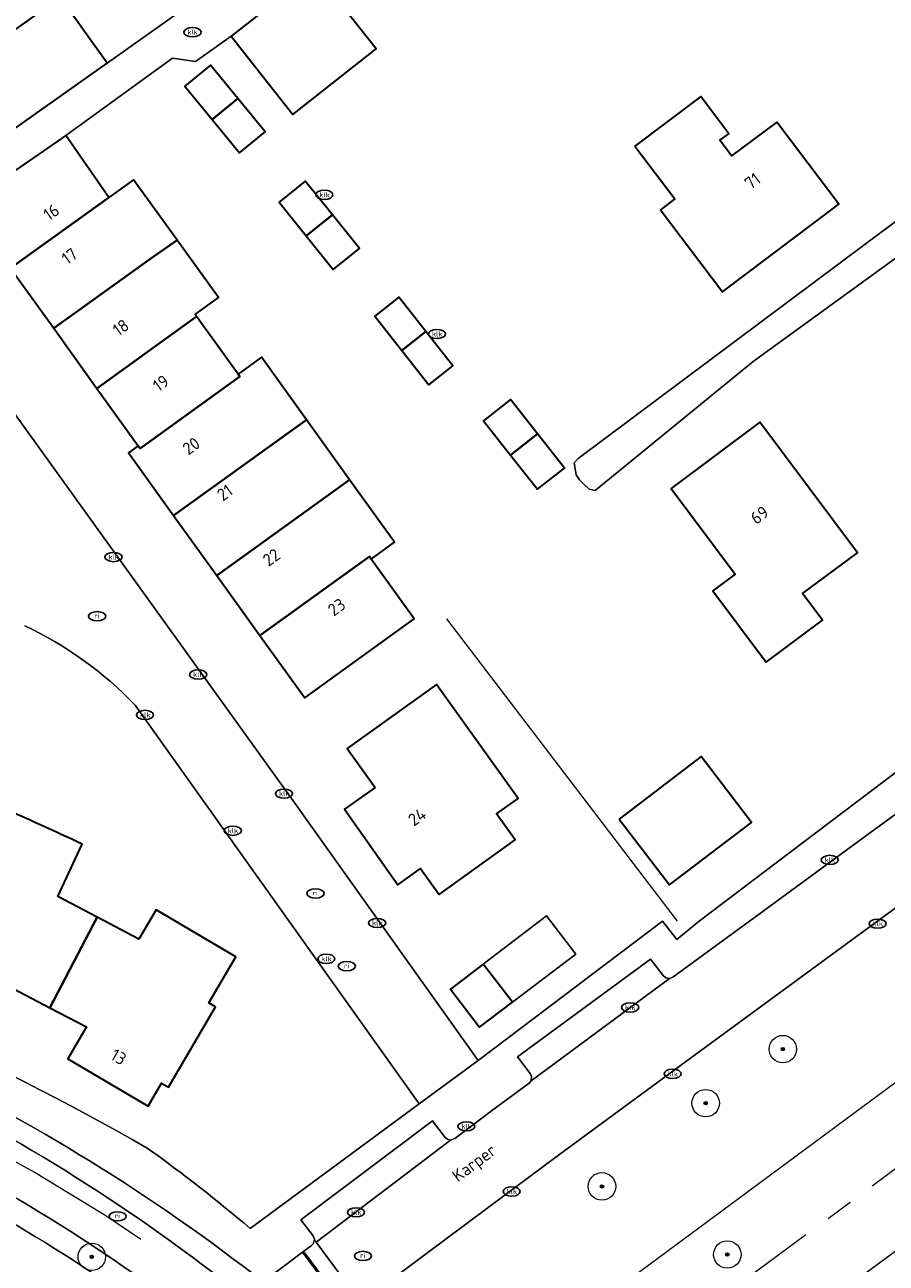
# Model space of a CAD drawing. Header units: metres. Extents: x 103671 to 105190, y 427150 to 429171.
# Tile 109 of 256: x 104191 to 104254, y 427654 to 427744. Entities that reach past the tile are written whole.
import ezdxf
from ezdxf.enums import TextEntityAlignment as Align

# ---------------------------------------------------------------- set-up
doc = ezdxf.new("R2010")
doc.units = ezdxf.units.M
doc.linetypes.add('AM-AS-SO', pattern=[16, 10, -2, 2, -2])
for name, color, linetype, lineweight in [('B-WE-AM-AS_SPOOR_TREIN-G', 253, 'AM-AS-SO', 18), ('B-WE-GR-BOOM-S', 253, 'Continuous', 25), ('B-WE-GR-HAAG-G', 253, 'GR-HAAG1-SO', 13), ('B-WE-IE-MEUBILAIR-S', 253, 'Continuous', 25), ('B-WE-KW-KUNSTWERK_TUNNEL-GV', 253, 'Continuous', 18), ('B-WE-OG-BEBOUWING-GV', 253, 'Continuous', 35), ('B-WE-OG-BEBOUWING-T18', 7, 'Continuous', 18), ('B-WE-OG-BEBOUWING_OVERBOUWING-GV', 253, 'Continuous', 18), ('B-WE-OG-TERREIN_BEGROEID-GV', 253, 'Continuous', 18), ('B-WE-OG-TERREIN_ERF-GV', 253, 'Continuous', 18), ('B-WE-OG-TOPOGRAFIE-T18', 7, 'Continuous', 18), ('B-WE-OG-WATER_SLOOT-GV', 253, 'Continuous', 18), ('B-WE-VH-GESLOTENVERHARDING_ASFALT-GV', 253, 'Continuous', 18), ('B-WE-VH-HALFVERHARDING-GV', 253, 'Continuous', 18), ('B-WE-VH-OPENVERHARDING-GV', 253, 'Continuous', 18), ('B-WE-VH-OPENVERHARDING_BETONELEMENT-GV', 253, 'Continuous', 18), ('B-WE-VH-OPENVERHARDING_BETONSTRAATSTEEN-GV', 253, 'Continuous', 18), ('B-WE-VW-MARKERING_PICTOGRAM-G', 253, 'Continuous', 18)]:
    doc.layers.add(name, color=color, linetype=linetype, lineweight=lineweight)
doc.styles.add('NLCS-ISO', font='NLCS-ISO.ttf')
doc.styles.add('NLCS-ISO-M500-T18', font='NLCS-ISO.ttf', dxfattribs={"height": 0.9})
doc.linetypes.add('GR-HAAG1-SO', pattern='A,6,[176,NLCS.SHX,S=0.125,R=0,X=0,Y=0],-2', length=8)

# ---------------------------------------------------------------- blocks, each defined once
blk = doc.blocks.new('SIE-MEUBILAIR_PUT_RIOOLPUT-SO')
blk.add_ellipse((0, 0), major_axis=(1.25, 0), ratio=0.54)
at = {"style": 'NLCS-ISO'}
blk.add_text('ri', height=0.75, dxfattribs=at).set_placement((-0.04, 0.07), align=Align.MIDDLE_CENTER)
blk = doc.blocks.new('SIE-MEUBILAIR_PUT_KOLK-SO')
blk.add_ellipse((0, 0), major_axis=(1.25, 0), ratio=0.54)
at = {"style": 'NLCS-ISO'}
blk.add_text('klk', height=0.75, dxfattribs=at).set_placement((0.03, 0), align=Align.MIDDLE_CENTER)
blk = doc.blocks.new('SGR-BOOM_GBKN-SO')
at = {"linetype": 'ByBlock', "lineweight": 18}
h = blk.add_hatch(color=0, dxfattribs=at)
h.dxf.hatch_style = 1
edge = h.paths.add_edge_path()
edge.add_arc((0, 0), 0.25, 0, 360)
at = {"color": 0, "linetype": 'ByBlock', "lineweight": 18}
for radius in [2, 0.25]:
    blk.add_circle((0, 0), radius, dxfattribs=at)
at = {"color": 0, "linetype": 'ByBlock', "lineweight": 18, "style": 'NLCS-ISO'}
blk.add_attdef('SOORT', (2.5, 0), '', height=1.5, dxfattribs=at)

msp = doc.modelspace()

# ---------------------------------------------------------------- linework, layer by layer
at = {"layer": 'B-WE-AM-AS_SPOOR_TREIN-G', "flags": 128}
msp.add_lwpolyline([(103696.327, 427283.456), (103709.313, 427290.401), (103746.448, 427311.474), (103755.563, 427316.772), (103776.772, 427329.695), (103814.413, 427352.796), (103843.513, 427371.823), (103899.402, 427408.976), (103942.726, 427438.459), (104004.208, 427480.883), (104081.76, 427535.371), (104109.175, 427554.949), (104155.672, 427588.399), (104203.199, 427623.004), (104251.78, 427658.799), (104287.781, 427685.624), (104335.474, 427721.504), (104395.514, 427767.417), (104433.325, 427796.679), (104482.244, 427834.97), (104511.725, 427858.282), (104540.037, 427880.827), (104578.412, 427911.652), (104602.932, 427931.576), (104658.061, 427976.677), (104770.321, 428069.176), (105144.15, 428377.204)], dxfattribs=at)
at = {"layer": 'B-WE-GR-HAAG-G', "flags": 128}
msp.add_lwpolyline([(104238.535, 427678.754), (104221.747, 427700.789)], dxfattribs=at)
at = {"layer": 'B-WE-KW-KUNSTWERK_TUNNEL-GV', "flags": 128}
msp.add_lwpolyline([(104503.588, 427858.212), (104456.26, 427820.922), (104408.083, 427783.433), (104360.361, 427746.762), (104311.659, 427709.806), (104263.315, 427673.581), (104215.097, 427637.904)], dxfattribs=at)
msp.add_lwpolyline([(104286.862, 427678.601), (104287.018, 427678.392), (104285.415, 427677.196), (104290.801, 427669.985), (104292.403, 427671.181), (104292.562, 427670.969), (104146.856, 427564.027), (103999.245, 427459.732), (103849.776, 427358.118), (103844.356, 427354.508), (103844.175, 427354.78), (103845.84, 427355.888), (103840.854, 427363.381), (103839.189, 427362.273), (103839.021, 427362.525), (103853.188, 427371.851), (103870.45, 427383.389), (104010.921, 427479.428), (104149.738, 427577.841)], close=True, dxfattribs=at)
at = {"layer": 'B-WE-OG-BEBOUWING-GV', "flags": 128}
for points in [[(104206.039, 427743.203), (104210.525, 427737.509), (104216.581, 427742.281), (104212.095, 427747.974)], [(104184.762, 427739.796), (104188.164, 427734.997), (104196.991, 427741.254), (104193.587, 427746.054)], [(104204.647, 427737.144), (104206.51, 427738.672), (104204.517, 427741.101), (104202.654, 427739.573)], [(104206.51, 427738.672), (104204.647, 427737.144), (104206.64, 427734.715), (104208.503, 427736.243)], [(104235.44, 427735.207), (104238.341, 427731.358), (104237.303, 427730.576), (104241.812, 427724.595), (104250.279, 427730.977), (104245.78, 427736.946), (104242.461, 427734.501), (104241.63, 427735.627), (104242.277, 427736.102), (104240.231, 427738.819)], [(104189.967, 427726.307), (104197.116, 427731.454), (104193.995, 427735.981), (104186.652, 427730.917)], [(104189.967, 427726.307), (104193.111, 427721.935), (104200.174, 427727.02), (104202.098, 427728.349), (104201.973, 427728.523), (104198.926, 427732.757), (104197.116, 427731.454)], [(104211.493, 427728.675), (104213.4, 427730.21), (104211.425, 427732.663), (104209.519, 427731.128)], [(104213.4, 427730.21), (104211.493, 427728.675), (104213.468, 427726.223), (104215.374, 427727.758)], [(104196.255, 427717.563), (104203.514, 427722.788), (104203.4, 427722.946), (104205.104, 427724.173), (104202.098, 427728.349), (104200.174, 427727.02), (104193.111, 427721.935)], [(104218.453, 427720.321), (104220.217, 427721.708), (104218.25, 427724.208), (104216.487, 427722.82)], [(104203.514, 427722.788), (104196.255, 427717.563), (104199.262, 427713.381), (104199.399, 427713.19), (104206.66, 427718.418), (104206.532, 427718.596)], [(104220.217, 427721.708), (104218.453, 427720.321), (104220.42, 427717.821), (104222.184, 427719.208)], [(104201.837, 427708.31), (104211.51, 427715.275), (104208.236, 427719.823), (104206.532, 427718.596), (104206.66, 427718.418), (104199.399, 427713.19), (104199.262, 427713.381), (104198.558, 427712.864), (104198.69, 427712.68)], [(104226.386, 427712.708), (104228.343, 427714.253), (104226.377, 427716.745), (104224.419, 427715.2)], [(104214.657, 427710.904), (104211.51, 427715.275), (104201.837, 427708.31), (104204.983, 427703.94)], [(104247.643, 427702.613), (104251.636, 427705.595), (104244.534, 427715.105), (104238.071, 427710.278), (104242.744, 427704.022), (104241.12, 427702.809), (104244.992, 427697.624), (104249.086, 427700.681)], [(104228.343, 427714.253), (104226.386, 427712.708), (104228.353, 427710.216), (104230.31, 427711.761)], [(104204.983, 427703.94), (104208.13, 427699.57), (104216.099, 427705.307), (104216.231, 427705.124), (104217.935, 427706.351), (104214.657, 427710.904)], [(104216.231, 427705.124), (104216.099, 427705.307), (104208.13, 427699.57), (104211.393, 427695.037), (104219.362, 427700.774)], [(104216.517, 427688.498), (104214.295, 427686.913), (104218.177, 427681.405), (104219.831, 427682.594), (104221.18, 427680.717), (104226.713, 427684.693), (104225.363, 427686.57), (104226.942, 427687.705), (104223.012, 427693.174), (104220.978, 427696.003), (104214.478, 427691.348)], [(104234.301, 427686.203), (104237.963, 427681.399), (104243.928, 427685.946), (104240.266, 427690.75)], [(104204.891, 427672.526), (104204.404, 427672.812), (104206.381, 427676.175), (104200.575, 427679.592), (104199.317, 427677.456), (104196.269, 427679.048), (104192.824, 427672.462), (104195.497, 427671.064), (104194.125, 427668.732), (104199.985, 427665.297), (104200.969, 427666.97), (104201.455, 427666.684)], [(104224.391, 427675.636), (104222.005, 427673.818), (104224.127, 427671.034), (104226.513, 427672.853)]]:
    msp.add_lwpolyline(points, close=True, dxfattribs=at)
at = {"layer": 'B-WE-OG-BEBOUWING-GV'}
msp.add_lwpolyline([(104195.189, 427684.368, 0.007661), (104189.015, 427687.153)], format="xyb", dxfattribs=at)
at = {"layer": 'B-WE-OG-BEBOUWING-GV', "flags": 128}
for points in [[(104196.269, 427679.048), (104193.396, 427680.548), (104195.189, 427684.368)], [(104189.932, 427673.394), (104190.151, 427673.86), (104192.824, 427672.462), (104196.269, 427679.048)]]:
    msp.add_lwpolyline(points, dxfattribs=at)
at = {"layer": 'B-WE-OG-BEBOUWING_OVERBOUWING-GV', "flags": 128}
msp.add_lwpolyline([(104224.391, 427675.636), (104226.513, 427672.853), (104231.126, 427676.369), (104229.004, 427679.152)], close=True, dxfattribs=at)
at = {"layer": 'B-WE-OG-TERREIN_BEGROEID-GV', "flags": 128}
msp.add_lwpolyline([(104293.423, 427705.95), (104292.843, 427706.411), (104292.101, 427706.665), (104291.329, 427706.627), (104290.624, 427706.284), (104283.804, 427701.27), (104280.85, 427699.111), (104269.689, 427690.925), (104269.68, 427690.918), (104268.676, 427690.161), (104268.671, 427690.158), (104266.68, 427688.705), (104266.676, 427688.702), (104265.669, 427687.983), (104265.665, 427687.98), (104258.097, 427682.431), (104249.117, 427675.857), (104239.125, 427668.528), (104229.872, 427661.731), (104224.662, 427657.841), (104215.481, 427650.989), (104214.499, 427650.231), (104214.497, 427650.23), (104214.244, 427650.039)], dxfattribs=at)
at = {"layer": 'B-WE-OG-TERREIN_BEGROEID-GV'}
for points in [[(104208.358, 427652.503, 0.110264), (104153.397, 427678.647)], [(104153.438, 427677.32, -0.112127), (104206.923, 427651.432)], [(104204.077, 427649.312, 0.108387), (104151.633, 427674.069)], [(104175.639, 427663.923, -0.054784), (104197.724, 427651.927)]]:
    msp.add_lwpolyline(points, format="xyb", dxfattribs=at)
at = {"layer": 'B-WE-OG-TERREIN_ERF-GV', "flags": 128}
for points in [[(104204.907, 427754.633), (104203.067, 427757.196), (104204.897, 427758.51), (104203.496, 427760.251), (104204.604, 427761.079), (104204.781, 427761.211), (104202.963, 427763.75), (104201.007, 427762.234), (104199.028, 427764.786), (104186.873, 427755.521), (104190.299, 427750.69), (104193.587, 427746.054), (104196.991, 427741.254), (104210.426, 427750.777), (104208.578, 427753.384), (104206.748, 427752.07)], [(104206.51, 427738.672), (104208.503, 427736.243), (104206.64, 427734.715), (104204.647, 427737.144), (104202.654, 427739.573), (104204.517, 427741.101)], [(104235.44, 427735.207), (104240.231, 427738.819), (104242.277, 427736.102), (104241.63, 427735.627), (104242.461, 427734.501), (104245.78, 427736.946), (104250.279, 427730.977), (104241.812, 427724.595), (104237.303, 427730.576), (104238.341, 427731.358)], [(104211.493, 427728.675), (104209.519, 427731.128), (104211.425, 427732.663), (104213.4, 427730.21), (104215.374, 427727.758), (104213.468, 427726.223)], [(104218.453, 427720.321), (104216.487, 427722.82), (104218.25, 427724.208), (104220.217, 427721.708), (104222.184, 427719.208), (104220.42, 427717.821)], [(104228.343, 427714.253), (104230.31, 427711.761), (104228.353, 427710.216), (104226.386, 427712.708), (104224.419, 427715.2), (104226.377, 427716.745)], [(104247.643, 427702.613), (104249.086, 427700.681), (104244.992, 427697.624), (104241.12, 427702.809), (104242.744, 427704.022), (104238.071, 427710.278), (104244.534, 427715.105), (104251.636, 427705.595)], [(104223.012, 427693.174), (104226.942, 427687.705), (104225.363, 427686.57), (104226.713, 427684.693), (104221.18, 427680.717), (104219.831, 427682.594), (104218.177, 427681.405), (104214.295, 427686.913), (104216.517, 427688.498), (104214.478, 427691.348), (104220.978, 427696.003)], [(104243.928, 427685.946), (104237.963, 427681.399), (104234.301, 427686.203), (104240.266, 427690.75)], [(104222.005, 427673.818), (104224.391, 427675.636), (104229.004, 427679.152), (104231.126, 427676.369), (104226.513, 427672.853), (104224.127, 427671.034)]]:
    msp.add_lwpolyline(points, close=True, dxfattribs=at)
for points in [[(104212.095, 427747.974), (104216.581, 427742.281), (104210.525, 427737.509), (104206.039, 427743.203), (104203.431, 427741.359), (104201.763, 427741.613), (104193.995, 427735.981), (104197.116, 427731.454), (104198.926, 427732.757), (104201.973, 427728.523), (104202.098, 427728.349), (104205.104, 427724.173), (104203.4, 427722.946), (104203.514, 427722.788), (104206.532, 427718.596), (104208.236, 427719.823), (104211.51, 427715.275), (104214.657, 427710.904), (104217.935, 427706.351), (104216.231, 427705.124), (104219.362, 427700.774), (104211.393, 427695.037), (104208.13, 427699.57), (104204.983, 427703.94), (104201.837, 427708.31), (104198.69, 427712.68), (104198.558, 427712.864), (104199.262, 427713.381), (104196.255, 427717.563), (104193.111, 427721.935), (104189.967, 427726.307)], [(104265.011, 427734.725), (104244.043, 427719.509), (104232.54, 427710.124), (104232.099, 427710.217), (104231.704, 427710.588), (104231.402, 427710.913), (104231.147, 427711.26), (104231.007, 427712.143), (104231.309, 427712.445), (104252.299, 427728.127), (104263.618, 427736.537)], [(104181.756, 427727.501), (104210.558, 427687.515), (104224.019, 427668.627), (104237.456, 427678.756), (104238.477, 427677.424), (104240.11, 427678.755), (104244.83, 427682.34), (104254.488, 427689.632)], [(104207.423, 427656.374), (104219.73, 427665.46), (104199.037, 427694.496)], [(104195.189, 427684.368), (104193.396, 427680.548), (104196.269, 427679.048), (104199.317, 427677.456), (104200.575, 427679.592), (104206.381, 427676.175), (104204.404, 427672.812), (104204.891, 427672.526), (104201.455, 427666.684), (104200.969, 427666.97), (104199.985, 427665.297), (104194.125, 427668.732), (104195.497, 427671.064), (104192.824, 427672.462), (104190.151, 427673.86), (104189.932, 427673.394)]]:
    msp.add_lwpolyline(points, dxfattribs=at)
at = {"layer": 'B-WE-OG-TERREIN_ERF-GV'}
for points in [[(104199.037, 427694.496, 0.092627), (104190.999, 427700.27)], [(104189.015, 427687.153, -0.007661), (104195.189, 427684.368)], [(104123.119, 427686.244, -0.110129), (104199.918, 427662.24)], [(104199.918, 427662.24, -0.020985), (104207.423, 427656.374)]]:
    msp.add_lwpolyline(points, format="xyb", dxfattribs=at)
at = {"layer": 'B-WE-OG-WATER_SLOOT-GV', "flags": 128}
msp.add_lwpolyline([(104265.011, 427734.725), (104265.127, 427734.818), (104263.664, 427736.769), (104263.618, 427736.537), (104252.299, 427728.127), (104231.309, 427712.445), (104231.007, 427712.143), (104231.147, 427711.26), (104231.402, 427710.913), (104231.704, 427710.588), (104232.099, 427710.217), (104232.54, 427710.124), (104244.043, 427719.509)], close=True, dxfattribs=at)
at = {"layer": 'B-WE-VH-GESLOTENVERHARDING_ASFALT-GV'}
for points in [[(104206.923, 427651.432, 0.112127), (104153.438, 427677.32)], [(104151.633, 427674.069, -0.108387), (104204.077, 427649.312)]]:
    msp.add_lwpolyline(points, format="xyb", dxfattribs=at)
at = {"layer": 'B-WE-VH-HALFVERHARDING-GV', "flags": 128}
for points in [[(103696.327, 427277.655), (103703.812, 427281.692), (103721.215, 427291.301), (103730.614, 427296.584), (103747.867, 427306.458), (103764.474, 427316.178), (103781.363, 427326.284), (103790.95, 427332.122), (103807.478, 427342.361), (103824.67, 427353.248), (103834.83, 427359.798), (103839.021, 427362.525), (103853.188, 427371.851), (103870.45, 427383.389), (104010.921, 427479.428), (104149.738, 427577.841), (104286.862, 427678.601), (104290.865, 427681.597), (104414.222, 427775.464), (104536.111, 427871.231), (104656.501, 427968.874), (104739.302, 428037.101), (104743.16, 428040.28), (105144.15, 428370.688)], [(104503.588, 427858.212), (104456.26, 427820.922), (104408.083, 427783.433), (104360.361, 427746.762), (104311.659, 427709.806), (104263.315, 427673.581), (104215.097, 427637.904)]]:
    msp.add_lwpolyline(points, dxfattribs=at)
at = {"layer": 'B-WE-VH-OPENVERHARDING-GV', "flags": 128}
msp.add_lwpolyline([(104180.363, 427729.376), (104181.756, 427727.501), (104186.652, 427730.917), (104193.995, 427735.981), (104201.763, 427741.613), (104203.431, 427741.359), (104206.039, 427743.203), (104212.095, 427747.974), (104213.36, 427748.957), (104204.604, 427761.079), (104203.496, 427760.251), (104204.897, 427758.51), (104206.737, 427755.947), (104208.578, 427753.384), (104210.426, 427750.777), (104196.991, 427741.254), (104188.164, 427734.997)], close=True, dxfattribs=at)
for points in [[(104208.358, 427652.503), (104211.221, 427654.651), (104211.891, 427655.143), (104212.014, 427655.256), (104212.098, 427655.547), (104212.11, 427655.589), (104211.998, 427655.842), (104211.113, 427657.022), (104220.693, 427664.219), (104221.613, 427663.008), (104221.777, 427662.879), (104222.013, 427662.822), (104222.319, 427662.937), (104223.48, 427663.807), (104224.995, 427664.939), (104227.725, 427666.958), (104227.874, 427667.143), (104227.909, 427667.452), (104227.807, 427667.668), (104226.881, 427668.883), (104236.57, 427676.007), (104237.485, 427674.801), (104237.682, 427674.627), (104237.95, 427674.584), (104238.196, 427674.675), (104244.679, 427679.417), (104252.337, 427685.016), (104262.39, 427692.39)], [(104254.488, 427689.632), (104244.83, 427682.34), (104240.11, 427678.755), (104238.477, 427677.424), (104237.456, 427678.756), (104224.019, 427668.627), (104219.73, 427665.46)], [(104219.73, 427665.46), (104207.423, 427656.374)]]:
    msp.add_lwpolyline(points, dxfattribs=at)
at = {"layer": 'B-WE-VH-OPENVERHARDING-GV'}
for points in [[(104199.918, 427662.24, 0.110129), (104123.119, 427686.244)], [(104153.397, 427678.647, -0.110264), (104208.358, 427652.503)], [(104207.423, 427656.374, 0.020985), (104199.918, 427662.24)]]:
    msp.add_lwpolyline(points, format="xyb", dxfattribs=at)
at = {"layer": 'B-WE-VH-OPENVERHARDING_BETONELEMENT-GV', "flags": 128}
msp.add_lwpolyline([(104211.221, 427654.651), (104214.497, 427650.23), (104214.499, 427650.231), (104215.481, 427650.989), (104212.217, 427655.386), (104212.098, 427655.547), (104212.014, 427655.256), (104211.891, 427655.143)], close=True, dxfattribs=at)
at = {"layer": 'B-WE-VH-OPENVERHARDING_BETONSTRAATSTEEN-GV', "flags": 128}
msp.add_lwpolyline([(104199.037, 427694.496), (104219.73, 427665.46), (104224.019, 427668.627), (104210.558, 427687.515), (104181.756, 427727.501), (104180.363, 427729.376), (104170.238, 427743.547), (104169.844, 427744.055), (104167.709, 427746.951), (104167.7, 427746.965), (104167.691, 427746.979), (104161.801, 427755.213), (104156.991, 427751.264), (104157.627, 427750.381), (104169.858, 427733.417), (104171.02, 427731.807), (104182.523, 427715.854), (104183.981, 427713.831), (104180.101, 427710.95), (104179.805, 427710.824), (104179.048, 427711.076), (104178.975, 427711.107)], dxfattribs=at)
at = {"layer": 'B-WE-VH-OPENVERHARDING_BETONSTRAATSTEEN-GV'}
for points in [[(104190.999, 427700.27, -0.092627), (104199.037, 427694.496)], [(104197.724, 427651.927, 0.054784), (104175.639, 427663.923)]]:
    msp.add_lwpolyline(points, format="xyb", dxfattribs=at)
at = {"layer": 'B-WE-VH-OPENVERHARDING_BETONSTRAATSTEEN-GV', "flags": 128}
for points in [[(104262.39, 427692.39), (104252.337, 427685.016), (104244.679, 427679.417), (104238.196, 427674.675), (104237.95, 427674.584), (104227.874, 427667.143), (104227.725, 427666.958), (104224.995, 427664.939), (104223.48, 427663.807), (104222.319, 427662.937), (104222.013, 427662.822), (104212.217, 427655.386), (104215.481, 427650.989), (104224.662, 427657.841), (104229.872, 427661.731), (104239.125, 427668.528), (104249.117, 427675.857), (104258.097, 427682.431), (104265.665, 427687.98)], [(104227.874, 427667.143), (104237.95, 427674.584), (104237.682, 427674.627), (104237.485, 427674.801), (104236.57, 427676.007), (104226.881, 427668.883), (104227.807, 427667.668), (104227.909, 427667.452)], [(104222.013, 427662.822), (104221.777, 427662.879), (104221.613, 427663.008), (104220.693, 427664.219), (104211.113, 427657.022), (104211.998, 427655.842), (104212.11, 427655.589), (104212.098, 427655.547), (104212.217, 427655.386)], [(104208.358, 427652.503), (104206.923, 427651.432), (104210.851, 427647.487), (104212.412, 427648.661), (104214.244, 427650.039), (104214.497, 427650.23), (104211.221, 427654.651)]]:
    msp.add_lwpolyline(points, close=True, dxfattribs=at)
at = {"layer": 'B-WE-VW-MARKERING_PICTOGRAM-G', "flags": 128}
for points in [[(104186.553, 427663.264), (104191.752, 427660.462)], [(104191.752, 427660.462), (104196.897, 427657.317)], [(104196.897, 427657.317), (104199.452, 427655.605)], [(104211.34, 427654.653), (104214.535, 427650.373)]]:
    msp.add_lwpolyline(points, dxfattribs=at)

# ---------------------------------------------------------------- block references
at = {"layer": 'B-WE-GR-BOOM-S', "xscale": 0.5, "yscale": 0.5, "zscale": 0.5}
for p in [(104246.209, 427669.446), (104240.589, 427665.511), (104233.036, 427659.449), (104195.877, 427654.318), (104242.166, 427654.49)]:
    msp.add_blockref('SGR-BOOM_GBKN-SO', p, dxfattribs=at)
at = {"layer": 'B-WE-IE-MEUBILAIR-S', "xscale": 0.5, "yscale": 0.5, "zscale": 0.5}
for name, p in [('SIE-MEUBILAIR_PUT_KOLK-SO', (104203.21, 427743.5)), ('SIE-MEUBILAIR_PUT_KOLK-SO', (104212.82, 427731.66)), ('SIE-MEUBILAIR_PUT_KOLK-SO', (104221.02, 427721.52)), ('SIE-MEUBILAIR_PUT_KOLK-SO', (104197.46, 427705.28)), ('SIE-MEUBILAIR_PUT_RIOOLPUT-SO', (104196.276, 427700.966)), ('SIE-MEUBILAIR_PUT_KOLK-SO', (104203.63, 427696.72)), ('SIE-MEUBILAIR_PUT_KOLK-SO', (104199.76, 427693.78)), ('SIE-MEUBILAIR_PUT_KOLK-SO', (104209.88, 427688.05)), ('SIE-MEUBILAIR_PUT_KOLK-SO', (104206.15, 427685.35)), ('SIE-MEUBILAIR_PUT_KOLK-SO', (104249.626, 427683.22)), ('SIE-MEUBILAIR_PUT_RIOOLPUT-SO', (104212.168, 427680.784)), ('SIE-MEUBILAIR_PUT_KOLK-SO', (104216.66, 427678.63)), ('SIE-MEUBILAIR_PUT_KOLK-SO', (104253.111, 427678.583)), ('SIE-MEUBILAIR_PUT_KOLK-SO', (104212.96, 427676.02)), ('SIE-MEUBILAIR_PUT_RIOOLPUT-SO', (104214.458, 427675.488)), ('SIE-MEUBILAIR_PUT_KOLK-SO', (104235.089, 427672.48)), ('SIE-MEUBILAIR_PUT_KOLK-SO', (104238.182, 427667.647)), ('SIE-MEUBILAIR_PUT_KOLK-SO', (104223.164, 427663.822)), ('SIE-MEUBILAIR_PUT_KOLK-SO', (104226.463, 427659.076)), ('SIE-MEUBILAIR_PUT_RIOOLPUT-SO', (104197.76, 427657.269)), ('SIE-MEUBILAIR_PUT_KOLK-SO', (104215.125, 427657.559)), ('SIE-MEUBILAIR_PUT_RIOOLPUT-SO', (104215.63, 427654.382))]:
    msp.add_blockref(name, p, dxfattribs=at)

# ---------------------------------------------------------------- texts
at = {"layer": 'B-WE-OG-BEBOUWING-T18', "style": 'NLCS-ISO-M500-T18'}
for s, rotation, p in [('71', 37, (104244.003, 427732.658)), ('16', 34.6, (104192.933, 427730.389)), ('17', 35.7, (104194.261, 427727.187)), ('18', 35.7, (104197.994, 427721.996)), ('19', 35.7, (104200.913, 427717.937)), ('20', 35.8, (104203.123, 427713.369)), ('21', 35.8, (104205.57, 427709.971)), ('69', 36.8, (104244.513, 427708.337)), ('22', 35.8, (104208.965, 427705.255)), ('23', 35.8, (104213.714, 427701.637)), ('24', 35.2, (104219.578, 427686.361)), ('13', 329.6, (104197.834, 427668.876))]:
    msp.add_text(s, height=0.9, rotation=rotation, dxfattribs=at).set_placement(p, align=Align.MIDDLE)
at = {"layer": 'B-WE-OG-TOPOGRAFIE-T18', "style": 'NLCS-ISO-M500-T18'}
msp.add_text('Karper', height=0.9, rotation=36.9, dxfattribs=at).set_placement((104223.804, 427661.052), align=Align.MIDDLE)

doc.saveas('drawing.dxf')
